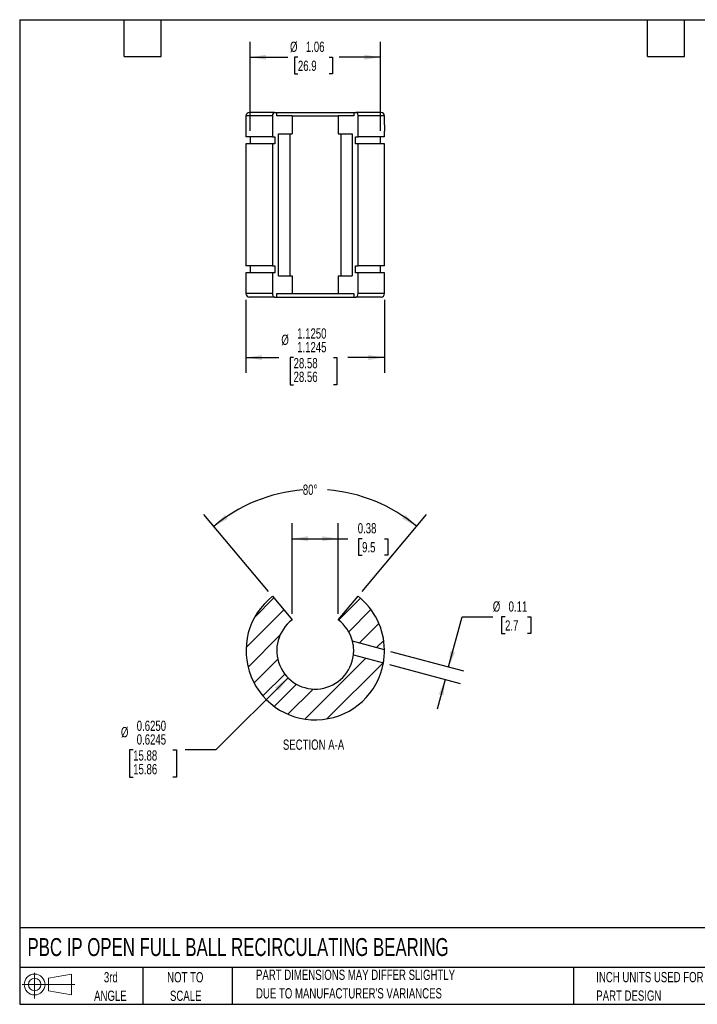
# Model space of a CAD drawing. Header units: inches. Extents: x 0.2 to 10.8, y 0.2 to 8.2.
# Tile 1 of 2: x 0.2 to 5.8, y 0.2 to 8.2. Entities that reach past the tile are written whole.
import ezdxf

# ---------------------------------------------------------------- set-up
doc = ezdxf.new("R2010")
doc.units = ezdxf.units.IN
doc.header["$MEASUREMENT"] = 0
doc.layers.add('DIMENSIONS', color=140, linetype='Continuous', lineweight=25)
doc.layers.add('TEXT', color=140, linetype='Continuous', lineweight=25)
doc.layers.add('HATCH', color=6, linetype='Continuous')
doc.layers.add('SLD-DEFPOINTS', color=7, linetype='Continuous')
doc.styles.add('SLDTEXTSTYLE0', font='TXT', dxfattribs={"width": 0.7})
doc.dimstyles.new('SLDDIMSTYLE0', dxfattribs={"dimtxt": 0.084961, "dimasz": 0.13, "dimexe": 0, "dimexo": 0.0625, "dimgap": 0.02124, "dimtad": 0, "dimtih": 1, "dimtoh": 1, "dimrnd": 1e-09, "dimdsep": 46, "dimtxsty": 'SLDTEXTSTYLE0', "dimsah": 1, "dimcen": 0.09, "dimadec": 0, "dimazin": 2, "dimtfac": 1, "dimtmove": 0, "dimatfit": 0, "dimfxl": 0, "dimfrac": 2, "dimtolj": 1, "dimtzin": 12, "dimarcsym": 0})
doc.dimstyles.new('SLDDIMSTYLE2', dxfattribs={"dimtxt": 0.084961, "dimasz": 0.13, "dimexe": 0, "dimexo": 0.0625, "dimgap": 0.02124, "dimtad": 0, "dimtih": 1, "dimtoh": 1, "dimrnd": 1e-09, "dimdsep": 46, "dimtxsty": 'SLDTEXTSTYLE0', "dimsah": 1, "dimcen": 0.09, "dimadec": 0, "dimazin": 2, "dimtfac": 1, "dimtofl": 0, "dimtmove": 0, "dimatfit": 3, "dimfxl": 0, "dimfrac": 2, "dimtolj": 1, "dimtzin": 12, "dimarcsym": 0})
doc.dimstyles.new('SLDDIMSTYLE3', dxfattribs={"dimtxt": 0.084961, "dimasz": 0.13, "dimexe": 0, "dimexo": 0.0625, "dimgap": 0.02124, "dimtad": 0, "dimtih": 1, "dimtoh": 1, "dimdec": 4, "dimzin": 12, "dimdsep": 46, "dimtxsty": 'SLDTEXTSTYLE0', "dimsah": 1, "dimcen": 0.09, "dimadec": 0, "dimazin": 3, "dimtfac": 1, "dimtdec": 0, "dimtofl": 0, "dimtmove": 0, "dimatfit": 3, "dimfxl": 0, "dimfrac": 2, "dimtolj": 1, "dimtzin": 12, "dimarcsym": 0})
doc.dimstyles.new('SLDDIMSTYLE4', dxfattribs={"dimtxt": 0.084961, "dimasz": 0.13, "dimexe": 0, "dimexo": 0.0625, "dimgap": 0.02124, "dimtad": 0, "dimtih": 1, "dimtoh": 1, "dimdec": 4, "dimrnd": 1e-09, "dimzin": 0, "dimdsep": 46, "dimtxsty": 'SLDTEXTSTYLE0', "dimsah": 1, "dimcen": 0, "dimadec": 0, "dimazin": 0, "dimlim": 1, "dimtm": 0.0005, "dimtfac": 1, "dimtdec": 4, "dimtofl": 0, "dimtmove": 0, "dimatfit": 3, "dimfxl": 0, "dimfrac": 2, "dimtolj": 1, "dimtzin": 12, "dimarcsym": 0})
doc.dimstyles.new('SLDDIMSTYLE5', dxfattribs={"dimtxt": 0.084961, "dimasz": 0.13, "dimexe": 0, "dimexo": 0.0625, "dimgap": 0.02124, "dimtad": 0, "dimtih": 1, "dimtoh": 1, "dimrnd": 1e-09, "dimzin": 12, "dimdsep": 46, "dimtxsty": 'SLDTEXTSTYLE0', "dimsah": 1, "dimcen": 0.09, "dimadec": 0, "dimazin": 3, "dimtfac": 1, "dimtofl": 0, "dimtmove": 0, "dimatfit": 3, "dimfxl": 0, "dimfrac": 2, "dimtolj": 1, "dimtzin": 12, "dimarcsym": 0})
doc.dimstyles.new('SLDDIMSTYLE6', dxfattribs={"dimtxt": 0.084961, "dimasz": 0.13, "dimexe": 0, "dimexo": 0.0625, "dimgap": 0.02124, "dimtad": 0, "dimtih": 1, "dimtoh": 1, "dimdec": 4, "dimrnd": 1e-09, "dimzin": 4, "dimdsep": 46, "dimtxsty": 'SLDTEXTSTYLE0', "dimsah": 1, "dimcen": 0.09, "dimadec": 0, "dimazin": 1, "dimlim": 1, "dimtm": 0.0005, "dimtfac": 1, "dimtdec": 4, "dimtofl": 0, "dimtmove": 0, "dimatfit": 3, "dimfxl": 0, "dimfrac": 2, "dimtolj": 1, "dimtzin": 12, "dimarcsym": 0})

# ---------------------------------------------------------------- blocks, each defined once
blk = doc.blocks.new('Block11')
at = {"color": 7, "linetype": 'Continuous', "lineweight": 18}
for p, q in [((0.1019, 0.2091), (0.1019, 0)), ((0.2157, 0.1641), (0.4006, 0.1981)), ((0.2157, 0.0628), (0.2157, 0.1641)), ((0.4006, 0.1981), (0.4006, 0.0288)), ((0, 0.1135), (0.4281, 0.1135)), ((0.2157, 0.0628), (0.4006, 0.0288))]:
    blk.add_line(p, q, dxfattribs=at)
for radius in [0.0846, 0.0506]:
    blk.add_circle((0.1019, 0.1135), radius, dxfattribs=at)
blk = doc.blocks.new('Block12')
at = {"layer": 'SLD-DEFPOINTS'}
blk.add_blockref('Block11', (0, 0), dxfattribs=at)
blk = doc.blocks.new('SW_NOTE_0_2')
at = {"layer": 'TEXT', "color": 0, "char_height": 0.083333, "attachment_point": 1, "style": 'SLDTEXTSTYLE0'}
for s, insert in [('PART DIMENSIONS MAY DIFFER SLIGHTLY', (0, 0.1074)), ("DUE TO MANUFACTURER'S VARIANCES", (0, -0.0431))]:
    blk.add_mtext(s, dxfattribs=dict(at, insert=insert))
blk = doc.blocks.new('SW_NOTE_0_3')
at = {"layer": 'TEXT', "color": 0, "char_height": 0.08333, "attachment_point": 2, "style": 'SLDTEXTSTYLE0'}
for s, insert in [('NOT TO', (0.207, 0.1074)), ('SCALE', (0.2108, -0.0431))]:
    blk.add_mtext(s, dxfattribs=dict(at, insert=insert))
blk = doc.blocks.new('SW_NOTE_0_4')
at = {"layer": 'TEXT', "color": 0, "char_height": 0.08333, "attachment_point": 2, "style": 'SLDTEXTSTYLE0'}
for s, insert in [('3rd', (0.0911, 0.1074)), ('ANGLE', (0.0873, -0.0431))]:
    blk.add_mtext(s, dxfattribs=dict(at, insert=insert))
blk = doc.blocks.new('SW_NOTE_0_5')
at = {"layer": 'TEXT', "color": 0, "char_height": 0.083333, "attachment_point": 1, "style": 'SLDTEXTSTYLE0'}
for s, insert in [('INCH UNITS USED FOR', (0, 0.1074)), ('PART DESIGN', (0, -0.0431))]:
    blk.add_mtext(s, dxfattribs=dict(at, insert=insert))
blk = doc.blocks.new('_D_4')
at = {"layer": 'DIMENSIONS'}
for p, q in [((3.7346, 2.9911), (3.8434, 3.3974)), ((3.8434, 3.3974), (4.0934, 3.3974)), ((4.1929, 3.3974), (4.1644, 3.3974)), ((4.1644, 3.3974), (4.1644, 3.2624)), ((4.3747, 3.3974), (4.4032, 3.3974)), ((4.4032, 3.3974), (4.4032, 3.2624)), ((4.1644, 3.2624), (4.1929, 3.2624)), ((4.4032, 3.2624), (4.3747, 3.2624)), ((3.2617, 3.1178), (3.8553, 2.9587)), ((3.253, 3.0114), (3.8281, 2.8573)), ((3.7074, 2.8897), (3.6427, 2.6482))]:
    blk.add_line(p, q, dxfattribs=at)
for points in [[(3.7346, 2.9911), (3.7875, 3.1115), (3.7489, 3.1218)], [(3.7074, 2.8897), (3.6544, 2.7693), (3.693, 2.7589)]]:
    blk.add_solid(points, dxfattribs=at)
at = {"layer": 'DIMENSIONS', "char_height": 0.08333, "attachment_point": 1, "style": 'SLDTEXTSTYLE0'}
for s, insert in [('%%c', (4.0934, 3.5238)), ('0.11', (4.2217, 3.5238)), ('2.7', (4.1929, 3.3698))]:
    blk.add_mtext(s, dxfattribs=dict(at, insert=insert))
blk = doc.blocks.new('_D_5')
at = {"layer": 'DIMENSIONS'}
for p, q in [((2.4635, 3.4236), (2.4635, 4.1582)), ((2.8385, 3.4236), (2.8385, 4.1582)), ((2.4635, 4.0332), (2.8385, 4.0332)), ((2.8385, 4.0332), (2.9165, 4.0332)), ((3.0316, 4.0332), (3.0031, 4.0332)), ((3.0031, 4.0332), (3.0031, 3.8982)), ((3.2134, 4.0332), (3.2419, 4.0332)), ((3.2419, 4.0332), (3.2419, 3.8982)), ((3.0031, 3.8982), (3.0316, 3.8982)), ((3.2419, 3.8982), (3.2134, 3.8982))]:
    blk.add_line(p, q, dxfattribs=at)
for points in [[(2.4635, 4.0332), (2.5935, 4.0132), (2.5935, 4.0532)], [(2.8385, 4.0332), (2.7085, 4.0532), (2.7085, 4.0132)]]:
    blk.add_solid(points, dxfattribs=at)
at = {"layer": 'DIMENSIONS', "char_height": 0.08333, "attachment_point": 1, "style": 'SLDTEXTSTYLE0'}
for s, insert in [('0.38', (2.9963, 4.1597)), ('9.5', (3.0316, 4.0056))]:
    blk.add_mtext(s, dxfattribs=dict(at, insert=insert))
blk = doc.blocks.new('_D_6')
at = {"layer": 'DIMENSIONS'}
for p, q in [((2.2705, 3.6035), (1.7461, 4.2286)), ((3.0315, 3.6035), (3.5559, 4.2286))]:
    blk.add_line(p, q, dxfattribs=at)
for start, end in [(94.50542, 130), (50, 85.49458)]:
    blk.add_arc((2.651, 3.1501), 1.2828, start, end, dxfattribs=at)
for points in [[(1.8264, 4.1328), (1.9421, 4.1953), (1.918, 4.2272)], [(3.4756, 4.1328), (3.384, 4.2272), (3.3598, 4.1953)]]:
    blk.add_solid(points, dxfattribs=at)
at = {"layer": 'DIMENSIONS', "insert": (2.5502, 4.4729), "char_height": 0.08333, "attachment_point": 1, "style": 'SLDTEXTSTYLE0'}
blk.add_mtext('80°', dxfattribs=at)
blk = doc.blocks.new('_D_7')
at = {"layer": 'DIMENSIONS'}
for p, q in [((2.43, 2.9026), (1.8446, 2.3171)), ((1.1719, 2.3171), (1.1434, 2.3171)), ((1.1434, 2.3171), (1.1434, 2.0949)), ((1.4951, 2.3171), (1.5236, 2.3171)), ((1.5236, 2.3171), (1.5236, 2.0949)), ((1.8446, 2.3171), (1.5946, 2.3171)), ((1.1434, 2.0949), (1.1719, 2.0949)), ((1.5236, 2.0949), (1.4951, 2.0949))]:
    blk.add_line(p, q, dxfattribs=at)
blk.add_solid([(2.43, 2.9026), (2.324, 2.8248), (2.3522, 2.7965)], dxfattribs=at)
at = {"layer": 'DIMENSIONS', "char_height": 0.08333, "attachment_point": 1, "style": 'SLDTEXTSTYLE0'}
for s, insert in [('%%c', (1.0725, 2.5031)), ('0.6250', (1.2007, 2.5547)), ('0.6245', (1.2007, 2.4436)), ('15.88', (1.1719, 2.3134)), ('15.86', (1.1719, 2.2023))]:
    blk.add_mtext(s, dxfattribs=dict(at, insert=insert))
blk = doc.blocks.new('_D_8')
at = {"layer": 'DIMENSIONS'}
for p, q in [((2.1215, 7.3482), (2.1215, 8.0701)), ((3.1805, 7.3482), (3.1805, 8.0701)), ((2.1215, 7.9451), (2.4273, 7.9451)), ((2.5104, 7.9451), (2.4819, 7.9451)), ((2.4819, 7.9451), (2.4819, 7.8101)), ((2.7629, 7.9451), (2.7914, 7.9451)), ((2.7914, 7.9451), (2.7914, 7.8101)), ((3.1805, 7.9451), (2.8461, 7.9451)), ((2.4819, 7.8101), (2.5104, 7.8101)), ((2.7914, 7.8101), (2.7629, 7.8101))]:
    blk.add_line(p, q, dxfattribs=at)
for points in [[(2.1215, 7.9451), (2.2515, 7.9251), (2.2515, 7.9651)], [(3.1805, 7.9451), (3.0505, 7.9651), (3.0505, 7.9251)]]:
    blk.add_solid(points, dxfattribs=at)
at = {"layer": 'DIMENSIONS', "char_height": 0.08333, "attachment_point": 1, "style": 'SLDTEXTSTYLE0'}
for s, insert in [('%%c', (2.4463, 8.0715)), ('1.06', (2.5746, 8.0715)), ('26.9', (2.5104, 7.9175))]:
    blk.add_mtext(s, dxfattribs=dict(at, insert=insert))
blk = doc.blocks.new('_D_9')
at = {"layer": 'DIMENSIONS'}
for p, q in [((2.0885, 5.9742), (2.0885, 5.3798)), ((3.2135, 5.9742), (3.2135, 5.3798)), ((2.0885, 5.5048), (2.3566, 5.5048)), ((2.4751, 5.5048), (2.4466, 5.5048)), ((2.4466, 5.5048), (2.4466, 5.2826)), ((2.7983, 5.5048), (2.8268, 5.5048)), ((2.8268, 5.5048), (2.8268, 5.2826)), ((3.2135, 5.5048), (2.9167, 5.5048)), ((2.4466, 5.2826), (2.4751, 5.2826)), ((2.8268, 5.2826), (2.7983, 5.2826))]:
    blk.add_line(p, q, dxfattribs=at)
for points in [[(2.0885, 5.5048), (2.2185, 5.4848), (2.2185, 5.5248)], [(3.2135, 5.5048), (3.0835, 5.5248), (3.0835, 5.4848)]]:
    blk.add_solid(points, dxfattribs=at)
at = {"layer": 'DIMENSIONS', "char_height": 0.08333, "attachment_point": 1, "style": 'SLDTEXTSTYLE0'}
for s, insert in [('%%c', (2.3756, 5.6908)), ('1.1250', (2.5039, 5.7423)), ('1.1245', (2.5039, 5.6312)), ('28.58', (2.4751, 5.5011)), ('28.56', (2.4751, 5.39))]:
    blk.add_mtext(s, dxfattribs=dict(at, insert=insert))

msp = doc.modelspace()

# ---------------------------------------------------------------- hatches: boundary and pattern name
at = {"layer": 'HATCH'}
h = msp.add_hatch(dxfattribs=at)
h.set_pattern_fill('ANSI31', color=256, style=0)
edge = h.paths.add_edge_path(flags=0)
edge.add_line((2.4635, 3.37356), (2.30267, 3.56523))
edge.add_arc((2.651, 3.12356), 0.5625, 128.261652, 349.844079)
edge.add_line((3.20468, 3.02438), (2.96164, 3.0895))
edge.add_arc((2.651, 3.12356), 0.3125, 126.869898, 353.742847, ccw=False)
h = msp.add_hatch(dxfattribs=at)
h.set_pattern_fill('ANSI31', color=256, style=0)
edge = h.paths.add_edge_path(flags=0)
edge.add_line((2.99933, 3.56523), (2.8385, 3.37356))
edge.add_arc((2.651, 3.12356), 0.3125, 14.209212, 53.130102, ccw=False)
edge.add_line((2.95394, 3.20027), (3.21345, 3.13073))
edge.add_arc((2.651, 3.12356), 0.5625, 0.730395, 51.738348)

# ---------------------------------------------------------------- linework, layer by layer
for p, q in [((2.0885, 7.46829), (2.0885, 7.29819)), ((2.30267, 7.46829), (2.0885, 7.46829)), ((2.32064, 7.49624), (2.11645, 7.49624)), ((2.30267, 7.46829), (2.30267, 7.29819)), ((2.32064, 7.49624), (2.33862, 7.49624)), ((2.33862, 7.46829), (2.33862, 7.49624)), ((2.33862, 7.49624), (2.96338, 7.49624)), ((2.4635, 7.46829), (2.33862, 7.46829)), ((2.4635, 7.46829), (2.4635, 7.32388)), ((2.4635, 7.46829), (2.8385, 7.46829)), ((2.96338, 7.46829), (2.8385, 7.46829)), ((2.8385, 7.46829), (2.8385, 7.32388)), ((2.96338, 7.49624), (2.96338, 7.46829)), ((2.96338, 7.49624), (2.98135, 7.49624)), ((3.18555, 7.49624), (2.98135, 7.49624)), ((2.99933, 7.29819), (2.99933, 7.46829)), ((3.2135, 7.46829), (2.99933, 7.46829)), ((3.2135, 7.397), (3.2135, 7.46829)), ((2.30267, 7.29819), (2.0885, 7.29819)), ((2.1215, 7.29819), (2.1215, 7.24229)), ((2.30267, 7.29819), (2.32389, 7.29819)), ((2.32389, 7.29819), (2.32389, 7.24229)), ((2.3518, 7.32388), (2.4635, 7.32388)), ((2.3518, 6.1686), (2.3518, 7.32388)), ((2.44411, 7.32388), (2.44411, 6.1686)), ((2.8385, 7.32388), (2.95019, 7.32388)), ((2.85788, 7.32388), (2.85788, 6.1686)), ((2.95019, 7.32388), (2.95019, 6.1686)), ((2.9781, 7.29819), (2.99933, 7.29819)), ((2.9781, 7.24229), (2.9781, 7.29819)), ((3.2135, 7.29819), (2.99933, 7.29819)), ((3.1805, 7.24229), (3.1805, 7.29819)), ((3.2135, 7.29819), (3.2135, 7.34539)), ((2.0885, 7.24229), (2.0885, 6.25019)), ((2.30267, 7.24229), (2.0885, 7.24229)), ((2.30267, 7.24229), (2.30267, 6.25019)), ((2.32389, 7.24229), (2.30267, 7.24229)), ((2.99933, 7.24229), (2.9781, 7.24229)), ((2.99933, 6.25019), (2.99933, 7.24229)), ((3.2135, 7.24229), (2.99933, 7.24229)), ((3.2135, 6.25019), (3.2135, 7.24229)), ((2.30267, 6.25019), (2.0885, 6.25019)), ((2.1215, 6.25019), (2.1215, 6.19429)), ((2.30267, 6.25019), (2.32389, 6.25019)), ((2.32389, 6.25019), (2.32389, 6.19429)), ((2.9781, 6.25019), (2.99933, 6.25019)), ((2.9781, 6.19429), (2.9781, 6.25019)), ((3.2135, 6.25019), (2.99933, 6.25019)), ((3.1805, 6.19429), (3.1805, 6.25019)), ((2.0885, 6.19429), (2.0885, 6.02419)), ((2.30267, 6.19429), (2.0885, 6.19429)), ((2.30267, 6.19429), (2.30267, 6.02419)), ((2.32389, 6.19429), (2.30267, 6.19429)), ((2.3518, 6.1686), (2.4635, 6.1686)), ((2.4635, 6.1686), (2.4635, 6.02419)), ((2.8385, 6.1686), (2.8385, 6.02419)), ((2.8385, 6.1686), (2.95019, 6.1686)), ((2.99933, 6.19429), (2.9781, 6.19429)), ((2.99933, 6.02419), (2.99933, 6.19429)), ((3.2135, 6.19429), (2.99933, 6.19429)), ((3.2135, 6.02419), (3.2135, 6.19429)), ((2.30267, 6.02419), (2.0885, 6.02419)), ((2.33862, 6.02419), (2.4635, 6.02419)), ((2.33862, 5.99624), (2.33862, 6.02419)), ((2.4635, 6.02419), (2.8385, 6.02419)), ((2.8385, 6.02419), (2.96338, 6.02419)), ((2.96338, 6.02419), (2.96338, 5.99624)), ((3.2135, 6.02419), (2.99933, 6.02419)), ((2.32064, 5.99624), (2.11645, 5.99624)), ((2.32064, 5.99624), (2.33862, 5.99624)), ((2.33862, 5.99624), (2.96338, 5.99624)), ((2.96338, 5.99624), (2.98135, 5.99624)), ((3.18555, 5.99624), (2.98135, 5.99624)), ((2.30267, 3.56523), (2.4635, 3.37356)), ((2.8385, 3.37356), (2.99933, 3.56523)), ((3.21345, 3.13073), (2.95394, 3.20027)), ((2.96164, 3.0895), (3.20468, 3.02438))]:
    msp.add_line(p, q)
for centre, radius, start, end in [((2.11645, 7.46829), 0.02795, 90, 180), ((3.18555, 7.46829), 0.02795, 0, 90), ((2.11645, 6.02419), 0.02795, 180, 270), ((3.18555, 6.02419), 0.02795, 270, 0), ((2.651, 3.12356), 0.5625, 128.261652, 349.844079), ((2.651, 3.12356), 0.5625, 0.730395, 51.738348), ((2.651, 3.12356), 0.3125, 126.869898, 353.742847), ((2.651, 3.12356), 0.3125, 14.209212, 53.130102)]:
    msp.add_arc(centre, radius, start, end)
for points, knots in [([(2.32064, 7.49624), (2.3183, 7.49624), (2.31594, 7.49551), (2.3116, 7.49271), (2.30962, 7.49067), (2.30458, 7.48285), (2.30267, 7.47567), (2.30267, 7.46829)], [0, 0, 0, 0, 0.25, 0.25, 0.5, 0.5, 1, 1, 1, 1]), ([(2.99933, 7.46829), (2.99933, 7.47198), (2.99886, 7.47561), (2.99705, 7.48238), (2.99572, 7.48548), (2.99074, 7.49322), (2.98604, 7.49624), (2.98135, 7.49624)], [0, 0, 0, 0, 0.25, 0.25, 0.5, 0.5, 1, 1, 1, 1]), ([(3.21349, 7.397), (3.21349, 7.39505), (3.21349, 7.39044), (3.21346, 7.38175), (3.21345, 7.37496), (3.21345, 7.37124)], [0, 0, 0, 0, 0.2483801, 0.5867257, 1, 1, 1, 1]), ([(3.21345, 7.37124), (3.21345, 7.3684), (3.21346, 7.36263), (3.21348, 7.35434), (3.2135, 7.3485), (3.2135, 7.34577), (3.21349, 7.34539)], [0, 0, 0, 0, 0.3131026, 0.6354534, 0.9485114, 1, 1, 1, 1]), ([(2.30267, 6.02419), (2.30267, 6.02049), (2.30313, 6.01687), (2.30494, 6.01009), (2.30628, 6.00699), (2.31126, 5.99926), (2.31595, 5.99624), (2.32064, 5.99624)], [0, 0, 0, 0, 0.25, 0.25, 0.5, 0.5, 1, 1, 1, 1]), ([(2.98135, 5.99624), (2.9837, 5.99624), (2.98605, 5.99696), (2.9904, 5.99976), (2.99238, 6.00181), (2.99741, 6.00963), (2.99933, 6.0168), (2.99933, 6.02419)], [0, 0, 0, 0, 0.25, 0.25, 0.5, 0.5, 1, 1, 1, 1]), ([(2.96164, 3.0895), (2.96164, 3.0895), (2.96181, 3.09097), (2.96221, 3.09516), (2.96237, 3.09692), (2.96269, 3.10099), (2.96285, 3.1033), (2.96329, 3.11105), (2.9635, 3.11718), (2.96349, 3.13056), (2.96326, 3.13765), (2.9623, 3.15178), (2.96157, 3.15882), (2.95981, 3.17184), (2.95877, 3.17795), (2.95677, 3.18828), (2.95578, 3.19264), (2.95437, 3.19859), (2.95394, 3.20027), (2.95394, 3.20027)], [0, 0, 0, 0, 0.125, 0.125, 0.1875, 0.1875, 0.25, 0.25, 0.375, 0.375, 0.5, 0.5, 0.625, 0.625, 0.75, 0.75, 0.875, 0.875, 1, 1, 1, 1]), ([(3.20468, 3.02438), (3.20468, 3.02438), (3.20494, 3.02576), (3.20584, 3.03102), (3.2065, 3.03495), (3.2076, 3.04226), (3.20799, 3.04498), (3.20877, 3.05072), (3.20916, 3.05376), (3.2103, 3.06337), (3.21101, 3.07022), (3.21216, 3.08413), (3.21259, 3.091), (3.21304, 3.10062), (3.21315, 3.10368), (3.21333, 3.10948), (3.21339, 3.11224), (3.21351, 3.11969), (3.2135, 3.12376), (3.21347, 3.12925), (3.21345, 3.13073), (3.21345, 3.13073)], [0, 0, 0, 0, 0.125, 0.125, 0.25, 0.25, 0.3125, 0.3125, 0.375, 0.375, 0.5, 0.5, 0.625, 0.625, 0.6875, 0.6875, 0.75, 0.75, 0.875, 0.875, 1, 1, 1, 1])]:
    msp.add_open_spline(points, degree=3, knots=knots)
at = {"layer": 'TEXT'}
for p, q in [((0.25, 8.25), (10.75, 8.25)), ((0.25, 8.25), (0.25, 0.25)), ((1.1, 7.95), (1.1, 8.25)), ((1.4, 7.95), (1.4, 8.25)), ((5.35, 7.95), (5.35, 8.25)), ((5.65, 7.95), (5.65, 8.25)), ((1.1, 7.95), (1.4, 7.95)), ((5.35, 7.95), (5.65, 7.95)), ((10.75, 0.87111), (0.25, 0.87111)), ((10.75, 0.55), (0.25, 0.55)), ((1.25, 0.55), (1.25, 0.25)), ((1.97684, 0.55), (1.97684, 0.25)), ((4.74986, 0.55), (4.74986, 0.25)), ((0.25, 0.25), (10.75, 0.25))]:
    msp.add_line(p, q, dxfattribs=at)

# ---------------------------------------------------------------- block references
at = {"layer": 'SLD-DEFPOINTS'}
msp.add_blockref('Block12', (0.26921, 0.2974), dxfattribs=at)
at = {"layer": 'TEXT'}
for name, p in [('SW_NOTE_0_4', (0.8995, 0.40425)), ('SW_NOTE_0_3', (1.38808, 0.40425)), ('SW_NOTE_0_2', (2.17005, 0.42408)), ('SW_NOTE_0_5', (4.93424, 0.40546))]:
    msp.add_blockref(name, p, dxfattribs=at)

# ---------------------------------------------------------------- texts
at = {"layer": 'TEXT', "style": 'SLDTEXTSTYLE0'}
for s, insert, char_height, attachment_point in [('SECTION A-A', (2.63736, 2.40124), 0.0833333, 2), ('PBC IP OPEN FULL BALL RECIRCULATING BEARING', (0.31361, 0.78813), 0.1458333, 1)]:
    msp.add_mtext(s, dxfattribs=dict(at, insert=insert, char_height=char_height, attachment_point=attachment_point))

# ---------------------------------------------------------------- dimensions: what is measured, and where the dimension line sits
at = {"layer": 'DIMENSIONS'}
for base, p1, p2, dimstyle, picture, middle in [((3.1805, 7.9451), (2.1215, 7.29819), (3.1805, 7.29819), 'SLDDIMSTYLE5', '_D_8', (2.63668, 7.9451)), ((3.2135, 5.50478), (2.0885, 6.02419), (3.2135, 6.02419), 'SLDDIMSTYLE6', '_D_9', (2.63668, 5.50478))]:
    dim = msp.add_linear_dim(base=base, p1=p1, p2=p2, text='%%c<>', dimstyle=dimstyle, dxfattribs=at)
    dim.commit()
    dim.dimension.update_dxf_attribs({"geometry": picture, "text_midpoint": middle, "dimtype": 160})
dim = msp.add_angular_dim_2l(base=(3.1368, 4.33741), line1=((2.30267, 3.56523), (2.4635, 3.37356)), line2=((2.8385, 3.37356), (2.99933, 3.56523)), dimstyle='SLDDIMSTYLE3', dxfattribs=at)
dim.commit()
dim.dimension.update_dxf_attribs({"geometry": '_D_6', "text_midpoint": (2.651, 4.43295), "dimtype": 162})
dim = msp.add_linear_dim(base=(2.4634969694, 4.0332237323), p1=(2.8384969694, 3.3735598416), p2=(2.4634969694, 3.3735598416), dimstyle='SLDDIMSTYLE2', dxfattribs=at)
dim.commit()
dim.dimension.update_dxf_attribs({"geometry": '_D_5', "text_midpoint": (3.1224853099, 4.0332237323), "dimtype": 160})
dim = msp.add_linear_dim(base=(3.73455, 2.9911), p1=(3.20468, 3.02438), p2=(3.21345, 3.13073), angle=75, text='%%c<>', dimstyle='SLDDIMSTYLE0', dxfattribs=at)
dim.commit()
dim.dimension.update_dxf_attribs({"geometry": '_D_4', "text_midpoint": (3.84342, 3.3974), "dimtype": 160})
dim = msp.add_diameter_dim_2p(p1=(2.87197, 3.34453), p2=(2.43003, 2.90259), dimstyle='SLDDIMSTYLE4', dxfattribs=at)
dim.commit()
dim.dimension.update_dxf_attribs({"geometry": '_D_7', "text_midpoint": (1.3335, 2.31712), "dimtype": 163})

doc.saveas('drawing.dxf')
